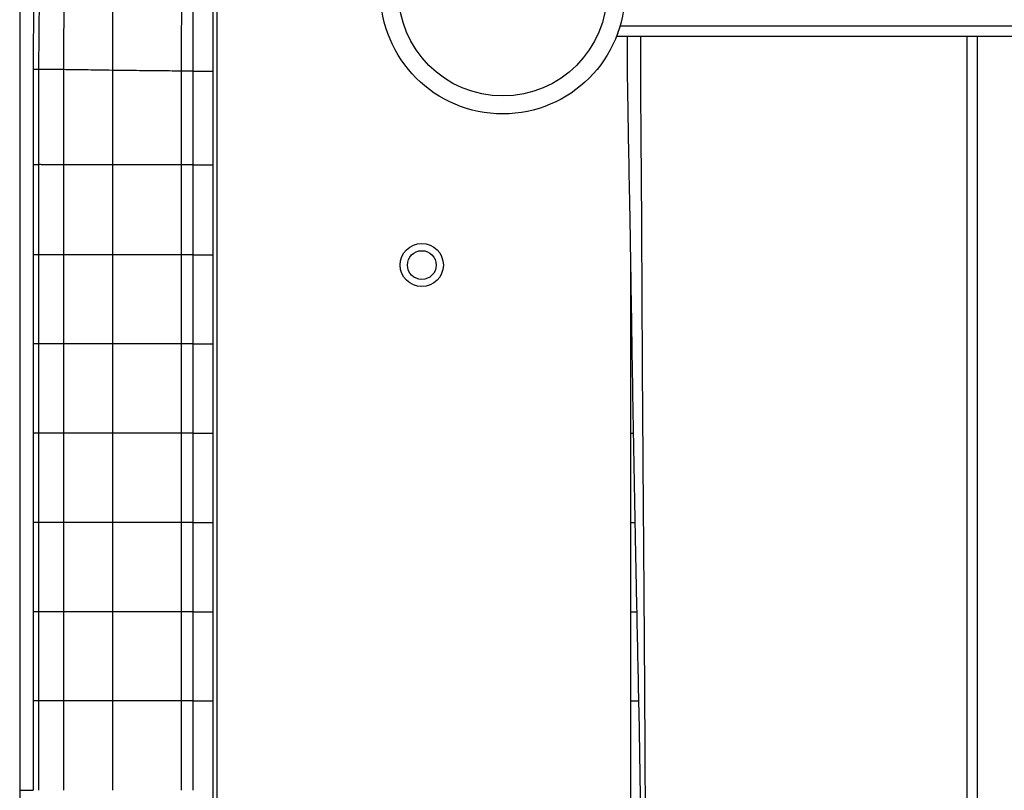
# Paper-space layout '_Bottom' of a CAD drawing. Header units: millimetres. Extents: x -908 to 908, y -619 to 155.
# Tile 4 of 14: x -908 to -635, y -222 to -8. Entities that reach past the tile are written whole.
import ezdxf

# ---------------------------------------------------------------- set-up
doc = ezdxf.new("R2010")
doc.units = ezdxf.units.MM

psp = doc.layouts.new('_Bottom')

# ---------------------------------------------------------------- linework, layer by layer
at = {"color": 7, "linetype": 'Continuous', "lineweight": 25}
for p, q in [((-908.27, 6.83), (-908.27, -450.75)), ((-904.36, 6.92), (-904.56, -21.67)), ((-902.81, 7.04), (-903.05, -21.62)), ((-853.5, 0), (-853.5, -466)), ((-741.35, -9.5), (741.35, -9.5)), ((742.38, -12.5), (-742.38, -12.5)), ((-645, -12.5), (-645, -366.5)), ((-642, -366.5), (-642, -12.5)), ((-904.56, -21.67), (-904.56, -48.11)), ((-903.05, -21.62), (-903.05, -48.1)), ((-896.06, -21.7), (-896.06, -48.11)), ((-863.36, -22.11), (-863.36, -48.17)), ((-860.17, -22.14), (-863.36, -22.11)), ((-854.5, -421.78), (-854.5, -22.14)), ((-904.56, -48.11), (-904.56, -73.14)), ((-903.05, -48.1), (-903.05, -73.14)), ((-896.06, -48.11), (-896.06, -73.14)), ((-863.36, -48.17), (-863.36, -73.14)), ((-860.17, -48.17), (-863.36, -48.17)), ((-904.56, -73.14), (-904.56, -97.94)), ((-903.05, -73.14), (-903.05, -97.93)), ((-896.06, -73.14), (-896.06, -97.93)), ((-863.36, -73.14), (-863.36, -97.93)), ((-860.17, -73.14), (-863.36, -73.14)), ((-738.52, -72.46), (-738.52, -366.5)), ((-904.56, -97.94), (-904.56, -122.73)), ((-903.05, -97.93), (-903.05, -122.72)), ((-896.06, -97.93), (-896.06, -122.72)), ((-882.51, -97.93), (-882.51, -122.72)), ((-863.36, -97.93), (-863.36, -122.72)), ((-860.17, -97.93), (-863.36, -97.93)), ((-904.56, -122.73), (-904.56, -147.52)), ((-903.05, -122.72), (-903.05, -147.52)), ((-896.06, -122.72), (-896.06, -147.52)), ((-863.36, -122.72), (-863.36, -147.52)), ((-860.17, -122.72), (-863.36, -122.72)), ((-904.56, -147.52), (-904.56, -172.32)), ((-903.05, -147.52), (-903.05, -172.32)), ((-896.06, -147.52), (-896.06, -172.32)), ((-882.51, -147.52), (-882.51, -172.32)), ((-863.36, -147.52), (-863.36, -172.32)), ((-860.17, -147.52), (-863.36, -147.52)), ((-904.56, -172.32), (-904.56, -197.14)), ((-903.05, -172.32), (-903.05, -197.14)), ((-896.06, -172.32), (-896.06, -197.14)), ((-863.36, -172.32), (-863.36, -197.14)), ((-860.17, -172.32), (-863.36, -172.32)), ((-904.56, -197.14), (-904.56, -221.96)), ((-903.05, -197.14), (-903.05, -221.96)), ((-896.06, -197.14), (-896.06, -221.96)), ((-882.51, -197.14), (-882.51, -221.96)), ((-863.36, -197.14), (-863.36, -221.96)), ((-860.17, -197.14), (-863.36, -197.14))]:
    psp.add_line(p, q, dxfattribs=at)
at = {"color": 7, "linetype": 'Continuous', "lineweight": 25, "flags": 128}
for points in [[(-882.51, -21.89), (-882.51, -31.46), (-882.51, -39.8), (-882.51, -48.14)], [(-860.17, -22.14), (-860.17, -32.14), (-860.17, -40.15), (-860.17, -40.82), (-860.17, -48.17)], [(-882.51, -48.14), (-882.51, -57.71), (-882.51, -65.42), (-882.51, -73.14)], [(-860.17, -48.17), (-860.17, -58.17), (-860.17, -65.65), (-860.17, -73.14)], [(-882.51, -73.14), (-882.51, -82.71), (-882.51, -90.32), (-882.51, -97.93)], [(-860.17, -73.14), (-860.17, -83.14), (-860.17, -90.53), (-860.17, -97.93)], [(-860.17, -97.93), (-860.17, -107.93), (-860.17, -115.33), (-860.17, -122.72)], [(-882.51, -122.72), (-882.51, -132.3), (-882.51, -139.91), (-882.51, -147.52)], [(-860.17, -122.72), (-860.17, -132.72), (-860.17, -140.12), (-860.17, -147.52)], [(-860.17, -147.52), (-860.17, -157.52), (-860.17, -164.92), (-860.17, -172.32)], [(-882.51, -172.32), (-882.51, -181.9), (-882.51, -189.52), (-882.51, -197.14)], [(-860.17, -172.32), (-860.17, -182.32), (-860.17, -189.73), (-860.17, -197.14)], [(-860.17, -197.14), (-860.17, -207.14), (-860.17, -214.55), (-860.17, -221.96)], [(-908.27, -221.96), (-908.08, -221.96), (-907.54, -221.96), (-906.72, -221.96), (-905.77, -221.96), (-904.81, -221.96), (-904.55, -221.96)]]:
    psp.add_lwpolyline(points, dxfattribs=at)
at = {"color": 7, "linetype": 'Continuous', "lineweight": 25}
for centre, radius in [((-774, 0), 34), ((-774, 0), 29), ((-796.5, -76), 6), ((-796.5, -76), 4)]:
    psp.add_circle(centre, radius, dxfattribs=at)
for points, knots in [([(-895.76, 6.68), (-895.87, 1.91), (-896.08, -7.54), (-896.06, -17), (-896.06, -21.7)], [0, 0, 0, 0, 0.503924, 1, 1, 1, 1]), ([(-882.19, 5.91), (-882.28, 2.71), (-882.45, -3.52), (-882.51, -12.79), (-882.51, -18.85), (-882.51, -21.89)], [0, 0, 0, 0, 0.3452337, 0.6726044, 1, 1, 1, 1]), ([(-863.06, 5.03), (-863.17, 0.53), (-863.38, -8.51), (-863.37, -17.56), (-863.36, -22.11)], [0, 0, 0, 0, 0.497258, 1, 1, 1, 1]), ([(-860.17, -0.98), (-860.17, -4.51), (-860.17, -11.56), (-860.17, -18.61), (-860.17, -22.14)], [0, 0, 0, 0, 0.500206, 1, 1, 1, 1]), ([(-854.5, -22.14), (-854.5, -18.61), (-854.5, -11.57), (-854.5, -4.52), (-854.5, -1)], [0, 0, 0, 0, 0.500001, 1, 1, 1, 1]), ([(-741.35, -9.5), (-741.41, -9.7), (-741.47, -9.89), (-741.59, -10.26), (-741.65, -10.45), (-741.76, -10.81), (-741.82, -10.98), (-741.93, -11.3), (-741.99, -11.46), (-742.09, -11.74), (-742.14, -11.86), (-742.22, -12.08), (-742.26, -12.18), (-742.32, -12.34), (-742.34, -12.4), (-742.37, -12.48), (-742.38, -12.5), (-742.38, -12.5)], [0, 0, 0, 0, 0.125, 0.125, 0.25, 0.25, 0.375, 0.375, 0.5, 0.5, 0.625, 0.625, 0.75, 0.75, 0.875, 0.875, 1, 1, 1, 1]), ([(-739.45, -12.5), (-739.44, -14.44), (-739.43, -18.82), (-739.32, -28.43), (-739.1, -41.46), (-738.77, -57.55), (-738.51, -72.7), (-738.29, -86.88), (-738.09, -99.96), (-737.88, -113.2), (-737.66, -126.56), (-737.41, -139.93), (-737.17, -152.95), (-736.89, -166.23), (-736.6, -179.83), (-736.29, -194.52), (-735.99, -209.8), (-735.75, -225.69), (-735.53, -241.74), (-735.3, -257.8), (-735.07, -271.8), (-734.82, -283.75), (-734.61, -293.54), (-734.38, -303.07), (-734.15, -312.16), (-733.95, -319.65), (-733.78, -326.04), (-733.62, -331.84), (-733.44, -338.65), (-733.24, -346.47), (-733.06, -355.3), (-732.92, -362.09), (-732.91, -365.94), (-732.91, -366.5)], [0, 0, 0, 0, 0.0164542, 0.037068, 0.0814607, 0.126841, 0.1734179, 0.2099167, 0.246927, 0.2843121, 0.3220726, 0.3602103, 0.3975999, 0.4323624, 0.472752, 0.5128775, 0.5568991, 0.6022194, 0.6475578, 0.6929078, 0.7382676, 0.7662103, 0.7941487, 0.8213044, 0.8469661, 0.8711904, 0.8847285, 0.901129, 0.9203818, 0.9424815, 0.9674288, 0.9952174, 1, 1, 1, 1]), ([(-735.7, -12.5), (-735.7, -12.68), (-735.71, -15.95), (-735.71, -21.98), (-735.68, -30.39), (-735.62, -38.21), (-735.56, -45.84), (-735.49, -54.52), (-735.42, -64.6), (-735.37, -76.16), (-735.3, -91.13), (-735.21, -108.87), (-735.06, -128.86), (-734.92, -147.74), (-734.78, -165.47), (-734.67, -182.02), (-734.57, -197.44), (-734.48, -213.3), (-734.41, -229.76), (-734.36, -247.01), (-734.31, -263.71), (-734.27, -279.87), (-734.21, -295.4), (-734.14, -306.53), (-734.09, -313.46), (-734.07, -316.44), (-734.05, -319.03), (-734.03, -321.09), (-734.02, -322.61), (-734.01, -323.91), (-733.99, -325.14), (-733.98, -326.3), (-733.97, -327.37), (-733.96, -328.38), (-733.95, -329.3), (-733.95, -330.18), (-733.93, -331.3), (-733.92, -333.19), (-733.88, -336.3), (-733.84, -340.82), (-733.78, -346.69), (-733.7, -353.85), (-733.63, -360.6), (-733.59, -364.95), (-733.58, -366.5)], [0, 0, 0, 0, 0.001509, 0.0277398, 0.0512051, 0.0729977, 0.0942741, 0.116058, 0.1467366, 0.1797912, 0.2140453, 0.2734649, 0.3300605, 0.3834449, 0.4335881, 0.4804458, 0.5239751, 0.5644215, 0.6150821, 0.6636362, 0.7108103, 0.7566456, 0.8006845, 0.8423187, 0.8508627, 0.859258, 0.8674977, 0.8727924, 0.8766568, 0.8803193, 0.8837763, 0.8870246, 0.8900617, 0.8928852, 0.8954932, 0.8978843, 0.900294, 0.904929, 0.9138528, 0.9265874, 0.9431185, 0.9633391, 0.9869823, 1, 1, 1, 1]), ([(-903.05, -21.62), (-903.42, -21.62), (-904.16, -21.62), (-904.57, -21.65), (-904.52, -21.67), (-904.51, -21.67)], [0, 0, 0, 0, 0.4395066, 0.8643887, 1, 1, 1, 1]), ([(-896.06, -21.7), (-896.86, -21.68), (-898.43, -21.66), (-900.35, -21.64), (-901.92, -21.62), (-902.68, -21.62), (-903.05, -21.62)], [0, 0, 0, 0, 0.264207, 0.518655, 0.763832, 1, 1, 1, 1]), ([(-882.51, -21.89), (-883.87, -21.87), (-886.53, -21.83), (-890.13, -21.78), (-893.34, -21.74), (-895.16, -21.71), (-896.06, -21.7)], [0, 0, 0, 0, 0.267607, 0.522473, 0.766183, 1, 1, 1, 1]), ([(-863.36, -22.11), (-865.63, -22.08), (-870.08, -22.04), (-876.53, -21.96), (-880.55, -21.91), (-882.51, -21.89)], [0, 0, 0, 0, 0.347056, 0.680694, 1, 1, 1, 1]), ([(-903.05, -48.1), (-903.42, -48.1), (-904.16, -48.11), (-904.57, -48.11), (-904.52, -48.11), (-904.51, -48.12)], [0, 0, 0, 0, 0.439396, 0.864337, 1, 1, 1, 1]), ([(-896.06, -48.11), (-896.86, -48.11), (-898.43, -48.11), (-900.35, -48.11), (-901.92, -48.1), (-902.68, -48.1), (-903.05, -48.1)], [0, 0, 0, 0, 0.264121, 0.518545, 0.763754, 1, 1, 1, 1]), ([(-882.51, -48.14), (-883.87, -48.14), (-886.53, -48.13), (-890.13, -48.12), (-893.34, -48.12), (-895.16, -48.12), (-896.06, -48.11)], [0, 0, 0, 0, 0.267592, 0.522459, 0.766179, 1, 1, 1, 1]), ([(-863.36, -48.17), (-865.63, -48.16), (-870.08, -48.16), (-876.53, -48.15), (-880.54, -48.14), (-882.51, -48.14)], [0, 0, 0, 0, 0.347087, 0.680703, 1, 1, 1, 1]), ([(-903.05, -73.14), (-903.42, -73.14), (-904.16, -73.14), (-904.57, -73.14), (-904.52, -73.14), (-904.51, -73.14)], [0, 0, 0, 0, 0.439376, 0.864332, 1, 1, 1, 1]), ([(-896.06, -73.14), (-896.86, -73.14), (-898.43, -73.14), (-900.35, -73.14), (-901.92, -73.14), (-902.68, -73.14), (-903.05, -73.14)], [0, 0, 0, 0, 0.264112, 0.518526, 0.763735, 1, 1, 1, 1]), ([(-882.51, -73.14), (-883.87, -73.14), (-886.53, -73.14), (-890.13, -73.14), (-893.33, -73.14), (-895.16, -73.14), (-896.06, -73.14)], [0, 0, 0, 0, 0.267585, 0.522457, 0.766185, 1, 1, 1, 1]), ([(-863.36, -73.14), (-865.63, -73.14), (-870.08, -73.14), (-876.53, -73.14), (-880.54, -73.14), (-882.51, -73.14)], [0, 0, 0, 0, 0.34709, 0.680706, 1, 1, 1, 1]), ([(-903.05, -97.93), (-903.42, -97.93), (-904.16, -97.93), (-904.57, -97.93), (-904.52, -97.94), (-904.51, -97.94)], [0, 0, 0, 0, 0.439375, 0.864326, 1, 1, 1, 1]), ([(-896.06, -97.93), (-896.86, -97.93), (-898.43, -97.93), (-900.35, -97.93), (-901.92, -97.93), (-902.68, -97.93), (-903.05, -97.93)], [0, 0, 0, 0, 0.264113, 0.518527, 0.763735, 1, 1, 1, 1]), ([(-882.51, -97.93), (-883.87, -97.93), (-886.53, -97.93), (-890.13, -97.93), (-893.33, -97.93), (-895.16, -97.93), (-896.06, -97.93)], [0, 0, 0, 0, 0.267585, 0.522458, 0.766185, 1, 1, 1, 1]), ([(-863.36, -97.93), (-865.63, -97.93), (-870.08, -97.93), (-876.53, -97.93), (-880.54, -97.93), (-882.51, -97.93)], [0, 0, 0, 0, 0.347086, 0.680716, 1, 1, 1, 1]), ([(-738.52, -97.93), (-738.5, -97.93), (-738.47, -97.93), (-738.23, -97.93), (-738.12, -97.93)], [0, 0, 0, 0, 0.560884, 1, 1, 1, 1]), ([(-903.05, -122.72), (-903.42, -122.72), (-904.16, -122.72), (-904.57, -122.73), (-904.52, -122.73), (-904.51, -122.73)], [0, 0, 0, 0, 0.439382, 0.864343, 1, 1, 1, 1]), ([(-896.06, -122.72), (-896.86, -122.72), (-898.43, -122.72), (-900.35, -122.72), (-901.92, -122.72), (-902.68, -122.72), (-903.05, -122.72)], [0, 0, 0, 0, 0.264112, 0.518526, 0.763736, 1, 1, 1, 1]), ([(-882.51, -122.72), (-883.87, -122.72), (-886.53, -122.72), (-890.13, -122.72), (-893.33, -122.72), (-895.16, -122.72), (-896.06, -122.72)], [0, 0, 0, 0, 0.267584, 0.522456, 0.766184, 1, 1, 1, 1]), ([(-863.36, -122.72), (-865.63, -122.72), (-870.08, -122.72), (-876.53, -122.72), (-880.54, -122.72), (-882.51, -122.72)], [0, 0, 0, 0, 0.347089, 0.680705, 1, 1, 1, 1]), ([(-738.52, -122.72), (-738.49, -122.72), (-738.44, -122.72), (-738.15, -122.72), (-737.83, -122.72), (-737.72, -122.72)], [0, 0, 0, 0, 0.388283, 0.776566, 1, 1, 1, 1]), ([(-903.05, -147.52), (-903.42, -147.52), (-904.16, -147.52), (-904.57, -147.52), (-904.52, -147.52), (-904.51, -147.52)], [0, 0, 0, 0, 0.439375, 0.864326, 1, 1, 1, 1]), ([(-896.06, -147.52), (-896.86, -147.52), (-898.43, -147.52), (-900.35, -147.52), (-901.92, -147.52), (-902.68, -147.52), (-903.05, -147.52)], [0, 0, 0, 0, 0.264113, 0.518527, 0.763735, 1, 1, 1, 1]), ([(-882.51, -147.52), (-883.87, -147.52), (-886.53, -147.52), (-890.13, -147.52), (-893.33, -147.52), (-895.16, -147.52), (-896.06, -147.52)], [0, 0, 0, 0, 0.267585, 0.522458, 0.766185, 1, 1, 1, 1]), ([(-863.36, -147.52), (-865.63, -147.52), (-870.08, -147.52), (-876.53, -147.52), (-880.54, -147.52), (-882.51, -147.52)], [0, 0, 0, 0, 0.347086, 0.680716, 1, 1, 1, 1]), ([(-738.52, -147.52), (-738.49, -147.52), (-738.45, -147.52), (-738.07, -147.52), (-737.67, -147.52), (-737.34, -147.52), (-737.27, -147.52)], [0, 0, 0, 0, 0.3052289, 0.6104578, 0.9156867, 1, 1, 1, 1]), ([(-903.05, -172.32), (-903.42, -172.32), (-904.16, -172.32), (-904.57, -172.32), (-904.52, -172.32), (-904.51, -172.32)], [0, 0, 0, 0, 0.439381, 0.864341, 1, 1, 1, 1]), ([(-896.06, -172.32), (-896.86, -172.32), (-898.43, -172.32), (-900.35, -172.32), (-901.92, -172.32), (-902.68, -172.32), (-903.05, -172.32)], [0, 0, 0, 0, 0.2641118, 0.5185265, 0.7637358, 1, 1, 1, 1]), ([(-882.51, -172.32), (-883.87, -172.32), (-886.53, -172.32), (-890.13, -172.32), (-893.33, -172.32), (-895.16, -172.32), (-896.06, -172.32)], [0, 0, 0, 0, 0.267584, 0.522456, 0.766184, 1, 1, 1, 1]), ([(-863.36, -172.32), (-865.63, -172.32), (-870.08, -172.32), (-876.53, -172.32), (-880.54, -172.32), (-882.51, -172.32)], [0, 0, 0, 0, 0.347089, 0.680705, 1, 1, 1, 1]), ([(-738.52, -172.32), (-738.49, -172.32), (-738.45, -172.32), (-738.08, -172.32), (-737.53, -172.32), (-737.01, -172.32), (-736.76, -172.32)], [0, 0, 0, 0, 0.253462, 0.506924, 0.760387, 1, 1, 1, 1]), ([(-903.05, -197.14), (-903.42, -197.14), (-904.16, -197.14), (-904.57, -197.14), (-904.52, -197.14), (-904.51, -197.14)], [0, 0, 0, 0, 0.4393749, 0.8643262, 1, 1, 1, 1]), ([(-896.06, -197.14), (-896.86, -197.14), (-898.43, -197.14), (-900.35, -197.14), (-901.92, -197.14), (-902.68, -197.14), (-903.05, -197.14)], [0, 0, 0, 0, 0.264113, 0.518527, 0.763735, 1, 1, 1, 1]), ([(-882.51, -197.14), (-883.87, -197.14), (-886.53, -197.14), (-889.76, -197.14), (-892.3, -197.14), (-894.28, -197.14), (-895.47, -197.14), (-896.06, -197.14)], [0, 0, 0, 0, 0.267551, 0.52239, 0.686054, 0.845152, 1, 1, 1, 1]), ([(-863.36, -197.14), (-865.63, -197.14), (-870.08, -197.14), (-876.53, -197.14), (-880.54, -197.14), (-882.51, -197.14)], [0, 0, 0, 0, 0.347086, 0.680716, 1, 1, 1, 1]), ([(-738.52, -197.14), (-738.49, -197.14), (-738.45, -197.14), (-738.08, -197.14), (-737.5, -197.14), (-736.88, -197.14), (-736.4, -197.14), (-736.24, -197.14)], [0, 0, 0, 0, 0.221121, 0.442243, 0.663364, 0.884486, 1, 1, 1, 1])]:
    psp.add_open_spline(points, degree=3, knots=knots, dxfattribs=at)
for points in [[(-860.17, -22.14), (-859.81, -22.14), (-859.1, -22.14), (-858.05, -22.14), (-857.06, -22.14), (-856.18, -22.14), (-855.46, -22.14), (-854.92, -22.14), (-854.57, -22.14), (-854.52, -22.14), (-854.5, -22.14)], [(-860.17, -48.17), (-859.81, -48.17), (-859.1, -48.17), (-858.05, -48.17), (-857.06, -48.17), (-856.18, -48.17), (-855.46, -48.17), (-854.92, -48.17), (-854.57, -48.17), (-854.52, -48.17), (-854.5, -48.17)], [(-860.17, -73.14), (-859.81, -73.14), (-859.1, -73.14), (-858.05, -73.14), (-857.06, -73.14), (-856.18, -73.14), (-855.46, -73.14), (-854.92, -73.14), (-854.57, -73.14), (-854.52, -73.14), (-854.5, -73.14)], [(-860.17, -97.93), (-859.81, -97.93), (-859.1, -97.93), (-858.05, -97.93), (-857.06, -97.93), (-856.18, -97.93), (-855.46, -97.93), (-854.92, -97.93), (-854.57, -97.93), (-854.52, -97.93), (-854.5, -97.93)], [(-860.17, -122.72), (-859.81, -122.72), (-859.1, -122.72), (-858.05, -122.72), (-857.06, -122.72), (-856.18, -122.72), (-855.46, -122.72), (-854.92, -122.72), (-854.57, -122.72), (-854.52, -122.72), (-854.5, -122.72)], [(-860.17, -147.52), (-859.81, -147.52), (-859.1, -147.52), (-858.05, -147.52), (-857.06, -147.52), (-856.18, -147.52), (-855.46, -147.52), (-854.92, -147.52), (-854.57, -147.52), (-854.52, -147.52), (-854.5, -147.52)], [(-860.17, -172.32), (-859.81, -172.32), (-859.1, -172.32), (-858.05, -172.32), (-857.06, -172.32), (-856.18, -172.32), (-855.46, -172.32), (-854.92, -172.32), (-854.57, -172.32), (-854.52, -172.32), (-854.5, -172.32)], [(-860.17, -197.14), (-859.81, -197.14), (-859.1, -197.14), (-858.05, -197.14), (-857.06, -197.14), (-856.18, -197.14), (-855.46, -197.14), (-854.92, -197.14), (-854.57, -197.14), (-854.52, -197.14), (-854.5, -197.14)]]:
    psp.add_open_spline(points, degree=3, dxfattribs=at)

doc.saveas('drawing.dxf')
